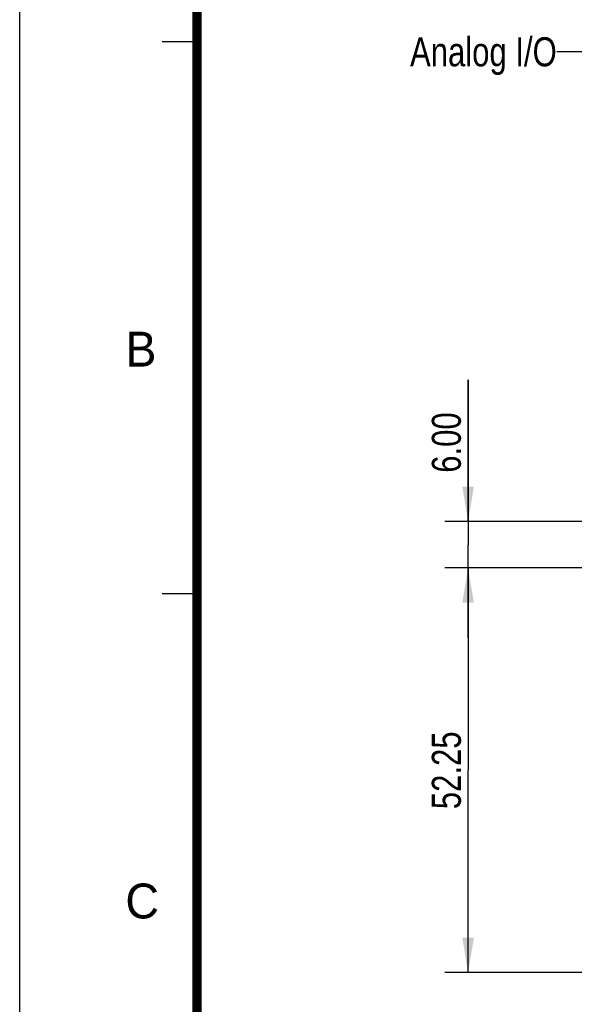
# Model space of a CAD drawing. Header units: millimetres. Extents: x 6 to 204, y 6 to 291.
# Tile 17 of 43: x 6 to 54, y 161 to 246. Entities that reach past the tile are written whole.
import ezdxf

# ---------------------------------------------------------------- set-up
doc = ezdxf.new("R2010")
doc.units = ezdxf.units.MM
doc.header["$LTSCALE"] = 19.36
doc.layers.get('0').update_dxf_attribs({"linetype": 'CONTINUOUS'})
doc.styles.get("Standard").update_dxf_attribs({"font": 'txt', "width": 0.8})
doc.styles.add('TEXTSTYLE_2', font='txt')
doc.dimstyles.new('DIMSTYLE_1', dxfattribs={"dimtxt": 2.5, "dimasz": 3, "dimexe": 2, "dimexo": 1.5, "dimtad": 1, "dimlfac": 1.5, "dimzin": 0, "dimdsep": 46, "dimtxsty": 'Standard', "dimblk": '_FILLED', "dimblk1": '_FILLED', "dimblk2": '_FILLED', "dimcen": 0.09, "dimadec": 0, "dimazin": 0, "dimtp": 0.01, "dimtm": 0.01, "dimtfac": 1, "dimtofl": 0, "dimtmove": 0, "dimatfit": 3, "dimldrblk": '_FILLED', "dimfxl": 0, "dimtolj": 1, "dimtzin": 0, "dimarcsym": 0})
doc.dimstyles.get("Standard").update_dxf_attribs({"dimtxt": 2.5, "dimasz": 3, "dimexe": 2, "dimexo": 1.5, "dimtad": 1, "dimzin": 0, "dimdsep": 46, "dimtxsty": 'Standard', "dimblk": '_FILLED', "dimblk1": '_FILLED', "dimblk2": '_FILLED', "dimcen": 0.09, "dimadec": 0, "dimazin": 0, "dimtol": 1, "dimtp": 0.01, "dimtm": 0.01, "dimtfac": 1, "dimtofl": 0, "dimtmove": 0, "dimatfit": 3, "dimldrblk": '_FILLED', "dimfxl": 0, "dimtolj": 1, "dimtzin": 0, "dimarcsym": 0})

# ---------------------------------------------------------------- blocks, each defined once
blk = doc.blocks.new('_FILLED')
at = {"color": 0, "linetype": 'ByBlock'}
blk.add_solid([(0, 0), (-1, 0.167), (-1, -0.167)], dxfattribs=at)
blk = doc.blocks.new('*D1')
at = {"color": 2, "linetype": 'Continuous', "transparency": 16777216}
for p, q in [((61.755, 198.69), (42.621, 198.69)), ((44.621, 198.69), (44.621, 181.274)), ((44.621, 163.857), (44.621, 181.274)), ((117.432, 163.857), (42.621, 163.857))]:
    blk.add_line(p, q, dxfattribs=at)
at = {"color": 2, "linetype": 'Continuous', "transparency": 16777216, "xscale": 3, "yscale": 3, "zscale": 3}
for p, rotation in [((44.621, 198.69), 90), ((44.621, 163.857), 270)]:
    blk.add_blockref('_FILLED', p, dxfattribs=dict(at, rotation=rotation))
at = {"color": 2, "linetype": 'Continuous', "transparency": 16777216, "insert": (41.496, 181.274), "char_height": 2.5, "width": 10, "attachment_point": 2, "rotation": 90, "line_spacing_factor": 0.9}
blk.add_mtext('52.25', dxfattribs=at)
blk = doc.blocks.new('*D2')
at = {"color": 2, "linetype": 'Continuous', "transparency": 16777216}
for p, q in [((44.621, 202.69), (44.621, 214.884)), ((44.621, 214.884), (44.621, 200.69)), ((56.48, 202.69), (42.621, 202.69)), ((44.621, 192.69), (44.621, 200.69)), ((61.755, 198.69), (42.621, 198.69)), ((44.621, 198.69), (44.621, 192.69))]:
    blk.add_line(p, q, dxfattribs=at)
at = {"color": 2, "linetype": 'Continuous', "transparency": 16777216, "xscale": 3, "yscale": 3, "zscale": 3}
for p, rotation in [((44.621, 202.69), 270), ((44.621, 198.69), 90)]:
    blk.add_blockref('_FILLED', p, dxfattribs=dict(at, rotation=rotation))
at = {"color": 2, "linetype": 'Continuous', "transparency": 16777216, "insert": (41.496, 206.884), "char_height": 2.5, "width": 8, "attachment_point": 1, "rotation": 90, "line_spacing_factor": 0.9}
blk.add_mtext('6.00', dxfattribs=at)

msp = doc.modelspace()

# ---------------------------------------------------------------- linework, layer by layer
at = {"color": 7, "linetype": 'Continuous'}
for p, q in [((6, 6), (6, 291)), ((21.2682, 243.9732), (18.2682, 243.9732)), ((21.2682, 196.4732), (18.2682, 196.4732))]:
    msp.add_line(p, q, dxfattribs=at)
at = {"color": 7, "linetype": 'Continuous', "const_width": 0.8}
msp.add_lwpolyline([(21.2682, 16.4732), (21.2682, 276.4732)], dxfattribs=at)

# ---------------------------------------------------------------- texts
at = {"color": 2, "linetype": 'Continuous', "insert": (52.2563, 244.3684), "char_height": 2.5, "width": 20, "attachment_point": 3, "line_spacing_factor": 0.9}
msp.add_mtext('Analog I/O', dxfattribs=at)
at = {"color": 7, "linetype": 'Continuous', "char_height": 3, "width": 3, "attachment_point": 1, "line_spacing_factor": 0.9, "style": 'TEXTSTYLE_2'}
for s, insert in [('B', (15.1035, 219.0238)), ('C', (15.1035, 171.5238))]:
    msp.add_mtext(s, dxfattribs=dict(at, insert=insert))

# ---------------------------------------------------------------- dimensions: what is measured, and where the dimension line sits
at = {"color": 2, "linetype": 'Continuous'}
for base, p2, angle, picture, middle in [((44.6213, 202.6904), (57.9802, 202.6904), 90, '*D2', (44.6213, 210.8843)), ((44.6213, 163.857), (118.932, 163.857), 270, '*D1', (44.6213, 181.3362))]:
    dim = msp.add_linear_dim(base=base, p1=(63.255, 198.6904), p2=p2, angle=angle, dimstyle='DIMSTYLE_1', dxfattribs=at)
    dim.commit()
    dim.dimension.update_dxf_attribs({"geometry": picture, "text_midpoint": middle, "dimtype": 160})

# ---------------------------------------------------------------- leaders
at = {"color": 2, "linetype": 'Continuous', "annotation_type": 0, "has_hookline": 1, "hookline_direction": 1}
for points, text_width in [([(82.5849, 230.5094), (74.2333, 251.1297), (67.2333, 251.1297)], 17), ([(62.7701, 230.4924), (59.2563, 243.1184), (52.2563, 243.1184)], 17.6667)]:
    msp.add_leader(points, dimstyle='Standard', override={"dimtad": 0}, dxfattribs=dict(at, text_width=text_width))

doc.saveas('drawing.dxf')
